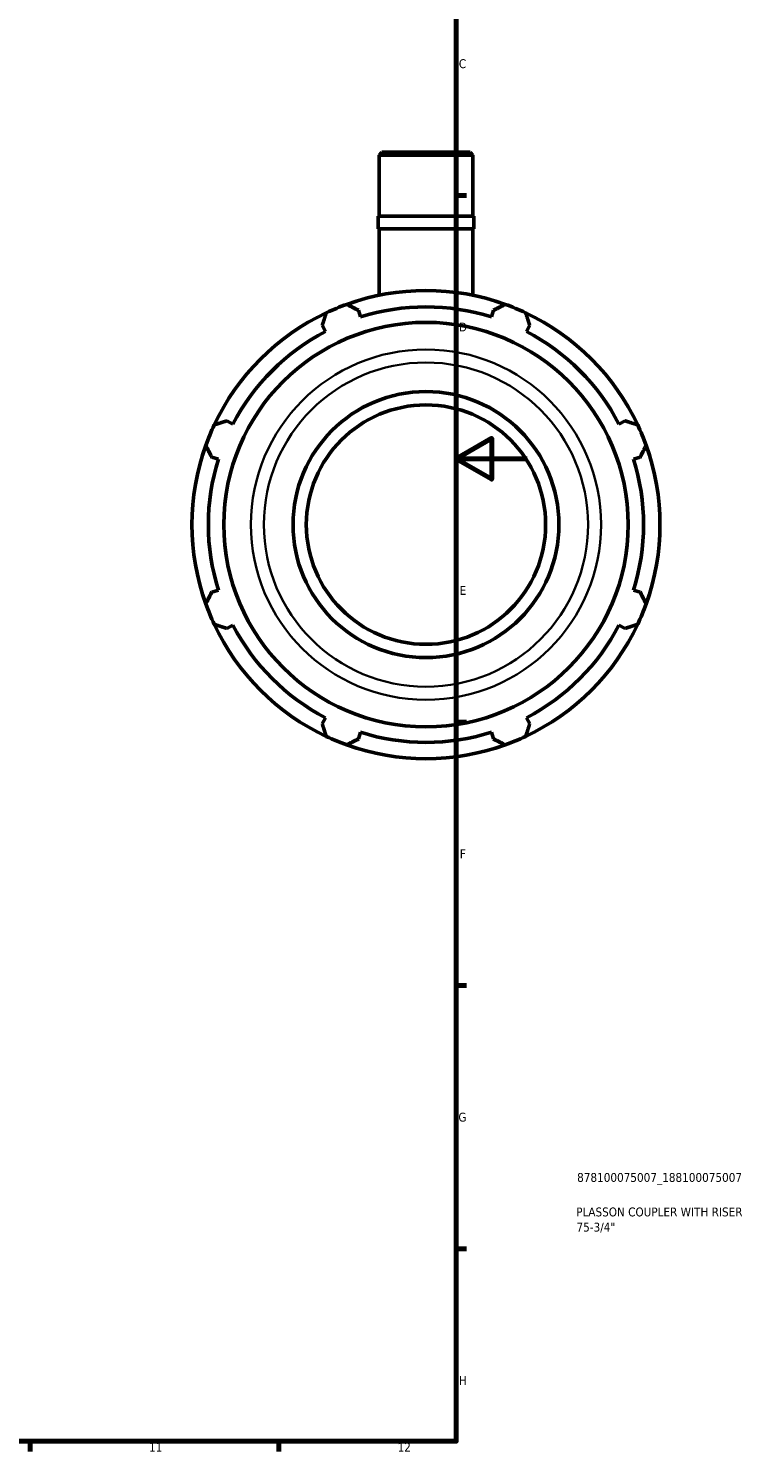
# Model space of a CAD drawing. Header units: millimetres. Extents: x 0 to 1120, y -23 to 900.
# Tile 6 of 7: x 700 to 905, y 17 to 418. Entities that reach past the tile are written whole.
import ezdxf

# ---------------------------------------------------------------- set-up
doc = ezdxf.new("R2010")
doc.units = ezdxf.units.MM
for name, color, linetype, lineweight in [('Border (ISO)', 7, 'Continuous', 70), ('Title (ISO)', 7, 'Continuous', 50), ('Visible (ISO)', 7, 'Continuous', 50), ('Visible Narrow (ISO)', 7, 'Continuous', 35)]:
    doc.layers.add(name, color=color, linetype=linetype, lineweight=lineweight)
doc.styles.add('Note Text (ISO)', font='tahoma.ttf')

# ---------------------------------------------------------------- blocks, each defined once
blk = doc.blocks.new('Borders Default Border')
at = {"layer": 'Border (ISO)'}
for p, q in [((821, 371.25), (823.9, 371.25)), ((821, 222.75), (823.9, 222.75)), ((821, 148.5), (823.9, 148.5)), ((821, 74.25), (823.9, 74.25)), ((700.83, 20), (700.83, 17.1)), ((770.92, 20), (770.92, 17.1))]:
    blk.add_line(p, q, dxfattribs=at)
at = {"layer": 'Border (ISO)', "flags": 128}
for points in [[(20, 20), (20, 574), (821, 574), (821, 20), (20, 20)], [(841, 297), (821, 297), (831, 302.77), (831, 291.23), (821, 297)]]:
    blk.add_lwpolyline(points, dxfattribs=at)
at = {"layer": 'Border (ISO)', "color": 232, "true_color": 0xca0064, "char_height": 2.5, "attachment_point": 7, "style": 'Note Text (ISO)'}
for s, insert in [('C', (821.73, 407.08)), ('D', (821.73, 332.88)), ('E', (821.94, 258.63)), ('F', (822, 184.38)), ('G', (821.61, 110.08)), ('H', (821.74, 35.88)), ('11', (734.37, 17.1)), ('12', (804.46, 17.1))]:
    blk.add_mtext(s, dxfattribs=dict(at, insert=insert))
blk = doc.blocks.new('Title Blocks ISO')
at = {"layer": 'Title (ISO)', "color": 232, "true_color": 0xca0064, "style": 'Note Text (ISO)'}
for tag, p in [('PART_NUMBER_001', (34.1, 73.13)), ('DESCRIPTION_001', (33.84, 63.4)), ('DESCRIPTION_002', (33.92, 59.12))]:
    blk.add_attdef(tag, p, '', height=2.5, dxfattribs=at)

msp = doc.modelspace()

# ---------------------------------------------------------------- linework, layer by layer
at = {"layer": 'Visible (ISO)'}
for p, q in [((800.036, 383.427), (799.243, 382.634)), ((825.684, 382.634), (799.243, 382.634)), ((799.243, 365.427), (799.243, 382.634)), ((800.036, 383.427), (824.891, 383.427)), ((824.891, 383.427), (825.684, 382.634)), ((825.684, 365.427), (825.684, 382.634)), ((825.949, 365.427), (798.979, 365.427)), ((798.979, 361.827), (798.979, 365.427)), ((825.949, 361.827), (825.949, 365.427)), ((825.949, 361.827), (798.979, 361.827)), ((799.243, 343.09), (799.243, 361.827)), ((825.684, 343.09), (825.684, 361.827)), ((794.006, 336.967), (793.411, 338.855)), ((831.516, 338.855), (830.921, 336.967)), ((783.207, 334.628), (784.122, 332.872)), ((840.806, 332.872), (841.72, 334.628)), ((758.019, 306.77), (756.263, 307.684)), ((868.665, 307.684), (866.908, 306.77)), ((752.036, 297.48), (753.925, 296.885)), ((871.003, 296.885), (872.891, 297.48)), ((753.925, 259.97), (752.036, 259.375)), ((872.891, 259.375), (871.003, 259.97)), ((756.263, 249.171), (758.019, 250.085)), ((866.908, 250.085), (868.665, 249.171)), ((784.122, 223.983), (783.207, 222.226)), ((841.72, 222.226), (840.806, 223.983)), ((793.411, 218), (794.006, 219.888)), ((830.921, 219.888), (831.516, 218))]:
    msp.add_line(p, q, dxfattribs=at)
for radius in [57.014, 37.5, 33.75]:
    msp.add_circle((812.464, 278.427), radius, dxfattribs=at)
for radius, start, end in [(66, 70.20802, 109.79198), (66, 115.20802, 154.79198), (66, 109.79198, 115.20802), (61.38, 72.5, 107.5), (66, 64.79198, 70.20802), (66, 25.20802, 64.79198), (61.38, 117.5, 152.5), (61.38, 27.5, 62.5), (66, 154.79198, 160.20802), (66, 19.79198, 25.20802), (66, 160.20802, 199.79198), (66, 340.20802, 19.79198), (61.38, 162.5, 197.5), (61.38, 342.5, 17.5), (66, 199.79198, 205.20802), (66, 334.79198, 340.20802), (66, 205.20802, 244.79198), (61.38, 207.5, 242.5), (66, 295.20802, 334.79198), (61.38, 297.5, 332.5), (66, 244.79198, 250.20802), (61.38, 252.5, 287.5), (66, 289.79198, 295.20802), (66, 250.20802, 289.79198)]:
    msp.add_arc((812.464, 278.427), radius, start, end, dxfattribs=at)
for points, weights in [([(783.207, 334.628), (783.769, 336.349), (784.354, 338.142)], [1.00230071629, 1.00155858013, 1]), ([(790.116, 340.529), (791.797, 339.675), (793.411, 338.855)], [1, 1.00155858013, 1.00230071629]), ([(831.516, 338.855), (833.13, 339.675), (834.812, 340.529)], [1.00230071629, 1.00155858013, 1]), ([(840.574, 338.142), (841.159, 336.349), (841.72, 334.628)], [1, 1.00155858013, 1.00230071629]), ([(752.749, 306.537), (754.542, 307.122), (756.263, 307.684)], [1, 1.00155858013, 1.00230071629]), ([(868.665, 307.684), (870.386, 307.122), (872.178, 306.537)], [1.00230071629, 1.00155858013, 1]), ([(752.036, 297.48), (751.216, 299.094), (750.362, 300.775)], [1.00230071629, 1.00155858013, 1]), ([(874.565, 300.775), (873.711, 299.094), (872.891, 297.48)], [1, 1.00155858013, 1.00230071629]), ([(750.362, 256.079), (751.216, 257.761), (752.036, 259.375)], [1, 1.00155858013, 1.00230071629]), ([(872.891, 259.375), (873.711, 257.761), (874.565, 256.079)], [1.00230071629, 1.00155858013, 1]), ([(756.263, 249.171), (754.542, 249.733), (752.749, 250.318)], [1.00230071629, 1.00155858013, 1]), ([(872.178, 250.318), (870.386, 249.733), (868.665, 249.171)], [1, 1.00155858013, 1.00230071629]), ([(784.354, 218.713), (783.769, 220.505), (783.207, 222.226)], [1, 1.00155858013, 1.00230071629]), ([(841.72, 222.226), (841.159, 220.505), (840.574, 218.713)], [1.00230071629, 1.00155858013, 1]), ([(793.411, 218), (791.797, 217.18), (790.116, 216.326)], [1.00230071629, 1.00155858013, 1]), ([(834.812, 216.326), (833.13, 217.18), (831.516, 218)], [1, 1.00155858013, 1.00230071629])]:
    msp.add_rational_spline(points, weights, degree=2, dxfattribs=at)
at = {"layer": 'Visible Narrow (ISO)'}
for radius in [49.381, 45.713]:
    msp.add_circle((812.464, 278.427), radius, dxfattribs=at)

# ---------------------------------------------------------------- block references
msp.add_blockref('Borders Default Border', (0, 0))
msp.add_blockref('Title Blocks ISO', (821, 20)).add_auto_attribs({'PART_NUMBER_001': '878100075007_188100075007', 'DESCRIPTION_001': 'PLASSON COUPLER WITH RISER', 'DESCRIPTION_002': '75-3/4"'})

doc.saveas('drawing.dxf')
